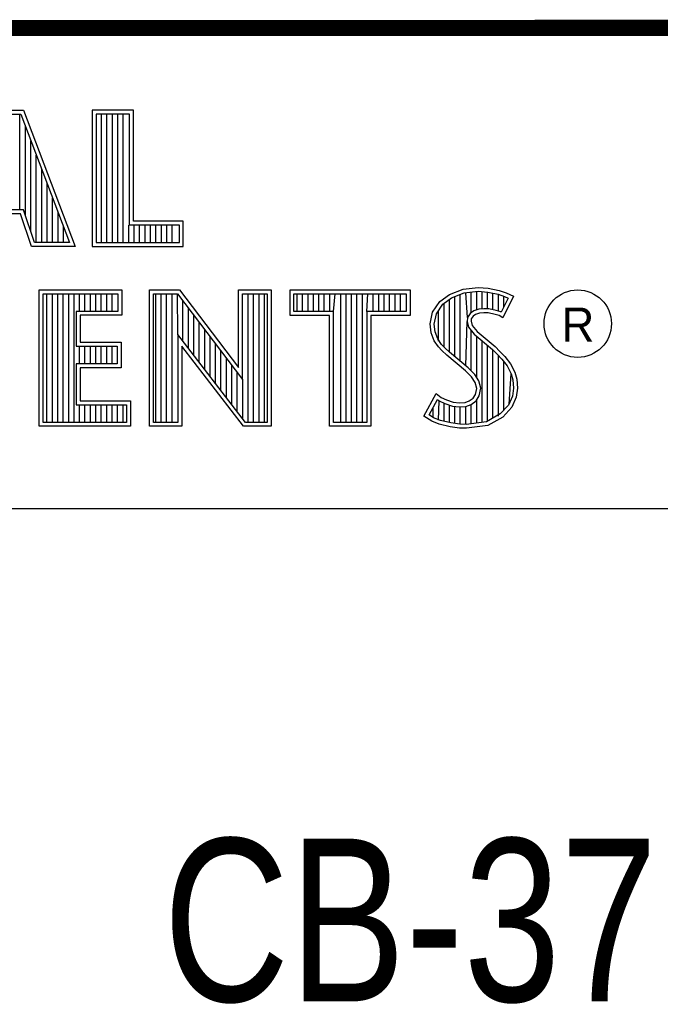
# Model space of a CAD drawing. Header units: inches. Extents: x 0 to 22, y 0 to 17.
# Tile 8 of 25: x 18.1 to 18.9, y 1.8 to 3. Entities that reach past the tile are written whole.
import ezdxf

# ---------------------------------------------------------------- set-up
doc = ezdxf.new("R2010")
doc.units = ezdxf.units.IN
doc.header["$LTSCALE"] = 1.21
doc.header["$MEASUREMENT"] = 0
doc.layers.get('0').update_dxf_attribs({"linetype": 'CONTINUOUS'})
doc.layers.add('NOTE', color=7, linetype='CONTINUOUS')
doc.styles.get("Standard").update_dxf_attribs({"font": 'txt', "width": 0.8})
doc.styles.add('TEXTSTYLE_2', font='txt')

msp = doc.modelspace()

# ---------------------------------------------------------------- linework, layer by layer
at = {"color": 2, "linetype": 'CONTINUOUS'}
for p, q in [((16.3737, 2.9596), (21.5037, 2.9596)), ((16.375, 2.96), (21.5, 2.96)), ((18.0946, 2.8591), (18.1369, 2.8591)), ((18.0979, 2.8542), (18.1336, 2.8542)), ((18.1327, 2.7364), (18.1327, 2.8542)), ((18.1336, 2.8542), (18.1935, 2.6964)), ((18.1369, 2.8591), (18.2005, 2.6915)), ((18.272, 2.8591), (18.2214, 2.8591)), ((18.2214, 2.8591), (18.2214, 2.6915)), ((18.2671, 2.8542), (18.2262, 2.8542)), ((18.2262, 2.8542), (18.2262, 2.6964)), ((18.2328, 2.6964), (18.2328, 2.8542)), ((18.2395, 2.6964), (18.2395, 2.8542)), ((18.2462, 2.6964), (18.2462, 2.8542)), ((18.2529, 2.6964), (18.2529, 2.8542)), ((18.2595, 2.6964), (18.2595, 2.8542)), ((18.2671, 2.7179), (18.2671, 2.8542)), ((18.272, 2.7227), (18.272, 2.8591)), ((18.1394, 2.7295), (18.1394, 2.8389)), ((18.146, 2.7096), (18.146, 2.8213)), ((18.1527, 2.6964), (18.1527, 2.8038)), ((18.1594, 2.6964), (18.1594, 2.7862)), ((18.1661, 2.6964), (18.1661, 2.7686)), ((18.1727, 2.6964), (18.1727, 2.751)), ((18.137, 2.7364), (18.0786, 2.7364)), ((18.1505, 2.6964), (18.137, 2.7364)), ((18.1794, 2.6964), (18.1794, 2.7334)), ((18.1335, 2.7316), (18.0819, 2.7316)), ((18.147, 2.6915), (18.1335, 2.7316)), ((18.3332, 2.7227), (18.272, 2.7227)), ((18.3332, 2.6915), (18.3332, 2.7227)), ((18.1861, 2.6964), (18.1861, 2.7158)), ((18.2662, 2.6964), (18.2662, 2.7179)), ((18.3284, 2.7179), (18.2671, 2.7179)), ((18.2729, 2.6964), (18.2729, 2.7179)), ((18.2796, 2.6964), (18.2796, 2.7179)), ((18.2862, 2.6964), (18.2862, 2.7179)), ((18.2929, 2.6964), (18.2929, 2.7179)), ((18.2996, 2.6964), (18.2996, 2.7179)), ((18.3063, 2.6964), (18.3063, 2.7179)), ((18.3129, 2.6964), (18.3129, 2.7179)), ((18.3196, 2.6964), (18.3196, 2.7179)), ((18.3284, 2.6964), (18.3284, 2.7179)), ((18.1935, 2.6964), (18.1505, 2.6964)), ((18.2262, 2.6964), (18.3284, 2.6964)), ((18.2005, 2.6915), (18.147, 2.6915)), ((18.2214, 2.6915), (18.3332, 2.6915)), ((18.1564, 2.6384), (18.2578, 2.6384)), ((18.1564, 2.4708), (18.1564, 2.6384)), ((18.2578, 2.6384), (18.2578, 2.6071)), ((18.2918, 2.6385), (18.3284, 2.6385)), ((18.2918, 2.4708), (18.2918, 2.6385)), ((18.3284, 2.6385), (18.401, 2.5429)), ((18.401, 2.6385), (18.4408, 2.6385)), ((18.401, 2.5429), (18.401, 2.6385)), ((18.4408, 2.6385), (18.4408, 2.4708)), ((18.4641, 2.6383), (18.6117, 2.6383)), ((18.4641, 2.607), (18.4641, 2.6383)), ((18.6117, 2.6383), (18.6117, 2.607)), ((18.6599, 2.6327), (18.6766, 2.6393)), ((18.6766, 2.6393), (18.695, 2.6413)), ((18.6777, 2.6346), (18.6951, 2.6365)), ((18.6865, 2.6103), (18.6865, 2.6355)), ((18.6932, 2.6137), (18.6932, 2.6362)), ((18.695, 2.6413), (18.7074, 2.6405)), ((18.6951, 2.6365), (18.7067, 2.6356)), ((18.6998, 2.6149), (18.6998, 2.6361)), ((18.7065, 2.6148), (18.7065, 2.6357)), ((18.7067, 2.6356), (18.7196, 2.6329)), ((18.7074, 2.6405), (18.7209, 2.6376)), ((18.7209, 2.6376), (18.7293, 2.6347)), ((18.1612, 2.6335), (18.253, 2.6335)), ((18.1612, 2.4756), (18.1612, 2.6335)), ((18.1658, 2.4756), (18.1658, 2.6335)), ((18.1725, 2.4756), (18.1725, 2.6335)), ((18.1791, 2.4756), (18.1791, 2.6335)), ((18.1858, 2.4756), (18.1858, 2.6335)), ((18.1925, 2.4756), (18.1925, 2.6335)), ((18.1992, 2.4756), (18.1992, 2.6335)), ((18.2058, 2.6119), (18.2058, 2.6335)), ((18.2125, 2.6119), (18.2125, 2.6335)), ((18.2192, 2.6119), (18.2192, 2.6335)), ((18.2259, 2.6119), (18.2259, 2.6335)), ((18.2325, 2.6119), (18.2325, 2.6335)), ((18.2392, 2.6119), (18.2392, 2.6335)), ((18.2459, 2.6119), (18.2459, 2.6335)), ((18.253, 2.6335), (18.253, 2.6119)), ((18.2967, 2.6336), (18.326, 2.6336)), ((18.2967, 2.4756), (18.2967, 2.6336)), ((18.2993, 2.4756), (18.2993, 2.6336)), ((18.306, 2.4756), (18.306, 2.6336)), ((18.3127, 2.4756), (18.3127, 2.6336)), ((18.3193, 2.4756), (18.3193, 2.6336)), ((18.326, 2.6336), (18.4058, 2.5284)), ((18.3264, 2.5834), (18.326, 2.6336)), ((18.3327, 2.5753), (18.3327, 2.6248)), ((18.4058, 2.6336), (18.4359, 2.6336)), ((18.4058, 2.5284), (18.4058, 2.6336)), ((18.4128, 2.4756), (18.4128, 2.6336)), ((18.4195, 2.4756), (18.4195, 2.6336)), ((18.4261, 2.4756), (18.4261, 2.6336)), ((18.4328, 2.4756), (18.4328, 2.6336)), ((18.4359, 2.6336), (18.4359, 2.4756)), ((18.469, 2.6334), (18.6068, 2.6334)), ((18.469, 2.6119), (18.469, 2.6334)), ((18.4729, 2.6119), (18.4729, 2.6334)), ((18.4795, 2.6119), (18.4795, 2.6334)), ((18.4862, 2.6119), (18.4862, 2.6334)), ((18.4929, 2.6119), (18.4929, 2.6334)), ((18.4996, 2.6119), (18.4996, 2.6334)), ((18.5062, 2.6119), (18.5062, 2.6334)), ((18.5129, 2.6119), (18.5129, 2.6334)), ((18.5174, 2.6119), (18.5196, 2.6334)), ((18.5263, 2.4756), (18.5263, 2.6334)), ((18.5329, 2.4756), (18.5329, 2.6334)), ((18.5396, 2.4756), (18.5396, 2.6334)), ((18.5463, 2.4756), (18.5463, 2.6334)), ((18.553, 2.4756), (18.553, 2.6334)), ((18.5584, 2.6119), (18.5596, 2.6334)), ((18.5663, 2.6119), (18.5663, 2.6334)), ((18.573, 2.6119), (18.573, 2.6334)), ((18.5797, 2.6119), (18.5797, 2.6334)), ((18.5863, 2.6119), (18.5863, 2.6334)), ((18.593, 2.6119), (18.593, 2.6334)), ((18.5997, 2.6119), (18.5997, 2.6334)), ((18.6068, 2.6334), (18.6068, 2.6119)), ((18.6391, 2.6108), (18.648, 2.624)), ((18.648, 2.624), (18.6599, 2.6327)), ((18.6516, 2.6206), (18.6622, 2.6284)), ((18.6598, 2.5616), (18.6598, 2.6266)), ((18.6622, 2.6284), (18.6777, 2.6346)), ((18.6664, 2.556), (18.6664, 2.6301)), ((18.6731, 2.5504), (18.6731, 2.6327)), ((18.6819, 2.6044), (18.6798, 2.6348)), ((18.7132, 2.6137), (18.7132, 2.6343)), ((18.7196, 2.6329), (18.7275, 2.6302)), ((18.7199, 2.6121), (18.7199, 2.6328)), ((18.7319, 2.6281), (18.7233, 2.6108)), ((18.7385, 2.6304), (18.7252, 2.6039)), ((18.7265, 2.6173), (18.7265, 2.6305)), ((18.7275, 2.6302), (18.7319, 2.6281)), ((18.7293, 2.6347), (18.7385, 2.6304)), ((18.253, 2.6119), (18.2018, 2.6119)), ((18.2018, 2.6119), (18.2018, 2.5692)), ((18.3394, 2.5667), (18.3394, 2.6161)), ((18.5174, 2.6119), (18.469, 2.6119)), ((18.5174, 2.4756), (18.5174, 2.6119)), ((18.6068, 2.6119), (18.5584, 2.6119)), ((18.5584, 2.6119), (18.5584, 2.4756)), ((18.6437, 2.6089), (18.6516, 2.6206)), ((18.6464, 2.5754), (18.6464, 2.613)), ((18.6531, 2.5683), (18.6531, 2.6217)), ((18.6897, 2.6126), (18.6851, 2.6093)), ((18.6958, 2.6144), (18.6897, 2.6126)), ((18.7018, 2.6151), (18.6958, 2.6144)), ((18.708, 2.6148), (18.7018, 2.6151)), ((18.7172, 2.6129), (18.708, 2.6148)), ((18.7227, 2.6112), (18.7172, 2.6129)), ((18.2578, 2.6071), (18.2066, 2.6071)), ((18.2066, 2.6071), (18.2066, 2.574)), ((18.346, 2.558), (18.346, 2.6073)), ((18.5125, 2.607), (18.4641, 2.607)), ((18.5125, 2.4708), (18.5125, 2.607)), ((18.6117, 2.607), (18.5633, 2.607)), ((18.5633, 2.607), (18.5633, 2.4708)), ((18.6362, 2.5964), (18.6391, 2.6108)), ((18.6411, 2.5962), (18.6437, 2.6089)), ((18.6798, 2.5449), (18.6815, 2.5996)), ((18.6819, 2.6044), (18.6815, 2.5996)), ((18.6815, 2.5996), (18.683, 2.5925)), ((18.6851, 2.6093), (18.6819, 2.6044)), ((18.6866, 2.6027), (18.6864, 2.5999)), ((18.6864, 2.5999), (18.6875, 2.5947)), ((18.6887, 2.6059), (18.6866, 2.6027)), ((18.6918, 2.6082), (18.6887, 2.6059)), ((18.6967, 2.6097), (18.6918, 2.6082)), ((18.7019, 2.6102), (18.6967, 2.6097)), ((18.7074, 2.6099), (18.7019, 2.6102)), ((18.716, 2.6082), (18.7074, 2.6099)), ((18.7206, 2.6068), (18.716, 2.6082)), ((18.7252, 2.6039), (18.7206, 2.6068)), ((18.7233, 2.6108), (18.7227, 2.6112)), ((18.3527, 2.5493), (18.3527, 2.5985)), ((18.3594, 2.5406), (18.3594, 2.5897)), ((18.6374, 2.5855), (18.6362, 2.5964)), ((18.6421, 2.5866), (18.6411, 2.5962)), ((18.683, 2.5925), (18.6901, 2.5838)), ((18.6865, 2.5387), (18.6865, 2.5882)), ((18.6875, 2.5947), (18.6936, 2.5872)), ((18.6936, 2.5872), (18.7157, 2.5688)), ((18.4094, 2.4756), (18.3264, 2.5834)), ((18.3264, 2.5834), (18.3264, 2.4756)), ((18.3661, 2.5319), (18.3661, 2.5809)), ((18.6411, 2.5757), (18.6374, 2.5855)), ((18.6463, 2.5682), (18.6411, 2.5757)), ((18.6455, 2.578), (18.6421, 2.5866)), ((18.6501, 2.5713), (18.6455, 2.578)), ((18.6901, 2.5838), (18.7125, 2.5652)), ((18.6932, 2.5305), (18.6932, 2.5812)), ((18.6998, 2.4757), (18.6998, 2.5757)), ((18.2018, 2.5692), (18.252, 2.5692)), ((18.2058, 2.5474), (18.2058, 2.5692)), ((18.2066, 2.574), (18.2569, 2.574)), ((18.2125, 2.5474), (18.2125, 2.5692)), ((18.2192, 2.5474), (18.2192, 2.5692)), ((18.2259, 2.5474), (18.2259, 2.5692)), ((18.2325, 2.5474), (18.2325, 2.5692)), ((18.2392, 2.5474), (18.2392, 2.5692)), ((18.2459, 2.5474), (18.2459, 2.5692)), ((18.252, 2.5692), (18.252, 2.5474)), ((18.2569, 2.574), (18.2569, 2.5425)), ((18.407, 2.4708), (18.3313, 2.5692)), ((18.3313, 2.5692), (18.3313, 2.4708)), ((18.3727, 2.5233), (18.3727, 2.5721)), ((18.3794, 2.5146), (18.3794, 2.5633)), ((18.6506, 2.5639), (18.6463, 2.5682)), ((18.6541, 2.5673), (18.6501, 2.5713)), ((18.6564, 2.5581), (18.6506, 2.5639)), ((18.6597, 2.5617), (18.6541, 2.5673)), ((18.7065, 2.4766), (18.7065, 2.5701)), ((18.7125, 2.5652), (18.7183, 2.5593)), ((18.7132, 2.4809), (18.7132, 2.5645)), ((18.7157, 2.5688), (18.7218, 2.5627)), ((18.3861, 2.5059), (18.3861, 2.5545)), ((18.6794, 2.5388), (18.6564, 2.5581)), ((18.6827, 2.5424), (18.6597, 2.5617)), ((18.7183, 2.5593), (18.7242, 2.5532)), ((18.7199, 2.4834), (18.7199, 2.5577)), ((18.7218, 2.5627), (18.7278, 2.5564)), ((18.7242, 2.5532), (18.7306, 2.5449)), ((18.7278, 2.5564), (18.7348, 2.5475)), ((18.252, 2.5474), (18.2018, 2.5474)), ((18.2018, 2.5474), (18.2018, 2.4973)), ((18.2569, 2.5425), (18.2066, 2.5425)), ((18.2066, 2.5425), (18.2066, 2.5022)), ((18.3928, 2.4972), (18.3928, 2.5457)), ((18.6869, 2.5313), (18.6794, 2.5388)), ((18.6908, 2.5344), (18.6827, 2.5424)), ((18.7265, 2.4907), (18.7265, 2.5501)), ((18.7306, 2.5449), (18.7354, 2.5353)), ((18.7348, 2.5475), (18.7399, 2.5371)), ((18.3994, 2.4886), (18.3994, 2.5369)), ((18.4061, 2.4799), (18.4061, 2.5281)), ((18.6913, 2.5244), (18.6869, 2.5313)), ((18.6957, 2.5264), (18.6908, 2.5344)), ((18.7332, 2.4981), (18.7354, 2.5353)), ((18.7354, 2.5353), (18.7377, 2.5278)), ((18.7377, 2.5278), (18.7385, 2.5177)), ((18.7399, 2.5371), (18.7425, 2.5287)), ((18.7425, 2.5287), (18.7434, 2.5175)), ((18.6933, 2.5172), (18.6913, 2.5244)), ((18.6918, 2.51), (18.6933, 2.5172)), ((18.6983, 2.5174), (18.6957, 2.5264)), ((18.6964, 2.5082), (18.6983, 2.5174)), ((18.7385, 2.5177), (18.737, 2.5079)), ((18.7434, 2.5175), (18.7417, 2.5066)), ((18.6285, 2.4832), (18.6434, 2.5109)), ((18.6348, 2.4848), (18.6451, 2.5037)), ((18.6434, 2.5109), (18.6498, 2.5063)), ((18.6451, 2.5037), (18.6472, 2.5021)), ((18.6498, 2.5063), (18.6561, 2.5031)), ((18.6561, 2.5031), (18.6645, 2.5002)), ((18.6841, 2.502), (18.689, 2.5054)), ((18.689, 2.5054), (18.6918, 2.51)), ((18.6926, 2.502), (18.6964, 2.5082)), ((18.737, 2.5079), (18.7321, 2.4969)), ((18.7417, 2.5066), (18.7362, 2.4942)), ((18.2018, 2.4973), (18.2635, 2.4973)), ((18.2058, 2.4756), (18.2058, 2.4973)), ((18.2066, 2.5022), (18.2683, 2.5022)), ((18.2125, 2.4756), (18.2125, 2.4973)), ((18.2192, 2.4756), (18.2192, 2.4973)), ((18.2259, 2.4756), (18.2259, 2.4973)), ((18.2325, 2.4756), (18.2325, 2.4973)), ((18.2392, 2.4756), (18.2392, 2.4973)), ((18.2459, 2.4756), (18.2459, 2.4973)), ((18.2526, 2.4756), (18.2526, 2.4973)), ((18.2593, 2.4756), (18.2593, 2.4973)), ((18.2635, 2.4973), (18.2635, 2.4756)), ((18.2683, 2.5022), (18.2683, 2.4708)), ((18.6397, 2.4814), (18.6397, 2.4939)), ((18.6464, 2.4783), (18.6472, 2.5021)), ((18.6472, 2.5021), (18.6542, 2.4986)), ((18.6531, 2.4769), (18.6531, 2.499)), ((18.6542, 2.4986), (18.6634, 2.4955)), ((18.6598, 2.4753), (18.6598, 2.4967)), ((18.6634, 2.4955), (18.6719, 2.4945)), ((18.6645, 2.5002), (18.672, 2.4994)), ((18.6664, 2.4743), (18.6664, 2.4951)), ((18.6719, 2.4945), (18.68, 2.4952)), ((18.672, 2.4994), (18.6789, 2.4999)), ((18.6731, 2.4733), (18.6731, 2.4943)), ((18.6789, 2.4999), (18.6841, 2.502)), ((18.6798, 2.4731), (18.6798, 2.4951)), ((18.68, 2.4952), (18.6864, 2.4976)), ((18.6864, 2.4976), (18.6926, 2.502)), ((18.6865, 2.4739), (18.6865, 2.4977)), ((18.6932, 2.4748), (18.6932, 2.5024)), ((18.7321, 2.4969), (18.7222, 2.4859)), ((18.7362, 2.4942), (18.7252, 2.4821)), ((18.638, 2.4769), (18.6285, 2.4832)), ((18.6402, 2.4812), (18.6348, 2.4848)), ((18.6486, 2.4778), (18.6402, 2.4812)), ((18.7222, 2.4859), (18.7053, 2.4764)), ((18.7252, 2.4821), (18.7068, 2.4717)), ((18.2683, 2.4708), (18.1564, 2.4708)), ((18.2635, 2.4756), (18.1612, 2.4756)), ((18.3313, 2.4708), (18.2918, 2.4708)), ((18.3264, 2.4756), (18.2967, 2.4756)), ((18.4408, 2.4708), (18.407, 2.4708)), ((18.4359, 2.4756), (18.4094, 2.4756)), ((18.5633, 2.4708), (18.5125, 2.4708)), ((18.5584, 2.4756), (18.5174, 2.4756)), ((18.6472, 2.4732), (18.638, 2.4769)), ((18.6607, 2.4703), (18.6472, 2.4732)), ((18.6616, 2.4751), (18.6486, 2.4778)), ((18.6722, 2.4686), (18.6607, 2.4703)), ((18.6727, 2.4734), (18.6616, 2.4751)), ((18.6806, 2.4683), (18.6722, 2.4686)), ((18.6804, 2.4731), (18.6727, 2.4734)), ((18.7053, 2.4764), (18.6804, 2.4731)), ((18.7068, 2.4717), (18.6806, 2.4683)), ((16.7288, 2.37), (21.5, 2.37))]:
    msp.add_line(p, q, dxfattribs=at)
at = {"color": 7, "linetype": 'CONTINUOUS', "const_width": 0.02}
msp.add_lwpolyline([(13.6, 2.9595), (21.5, 2.96)], dxfattribs=at)
at = {"color": 2, "linetype": 'CONTINUOUS'}
msp.add_circle((18.8172, 2.5968), 0.0414, dxfattribs=at)

# ---------------------------------------------------------------- texts
at = {"color": 2, "linetype": 'CONTINUOUS', "insert": (18.7972, 2.6166), "char_height": 0.0418, "width": 0.041753, "attachment_point": 1, "line_spacing_factor": 0.9, "style": 'TEXTSTYLE_2'}
msp.add_mtext('R', dxfattribs=at)
at = {"layer": 'NOTE', "color": 7, "linetype": 'CONTINUOUS', "insert": (18.9387, 1.9646), "char_height": 0.2, "width": 1.76, "attachment_point": 2, "line_spacing_factor": 0.9}
msp.add_mtext('CB-37F-HVD \\P ', dxfattribs=at)

doc.saveas('drawing.dxf')
